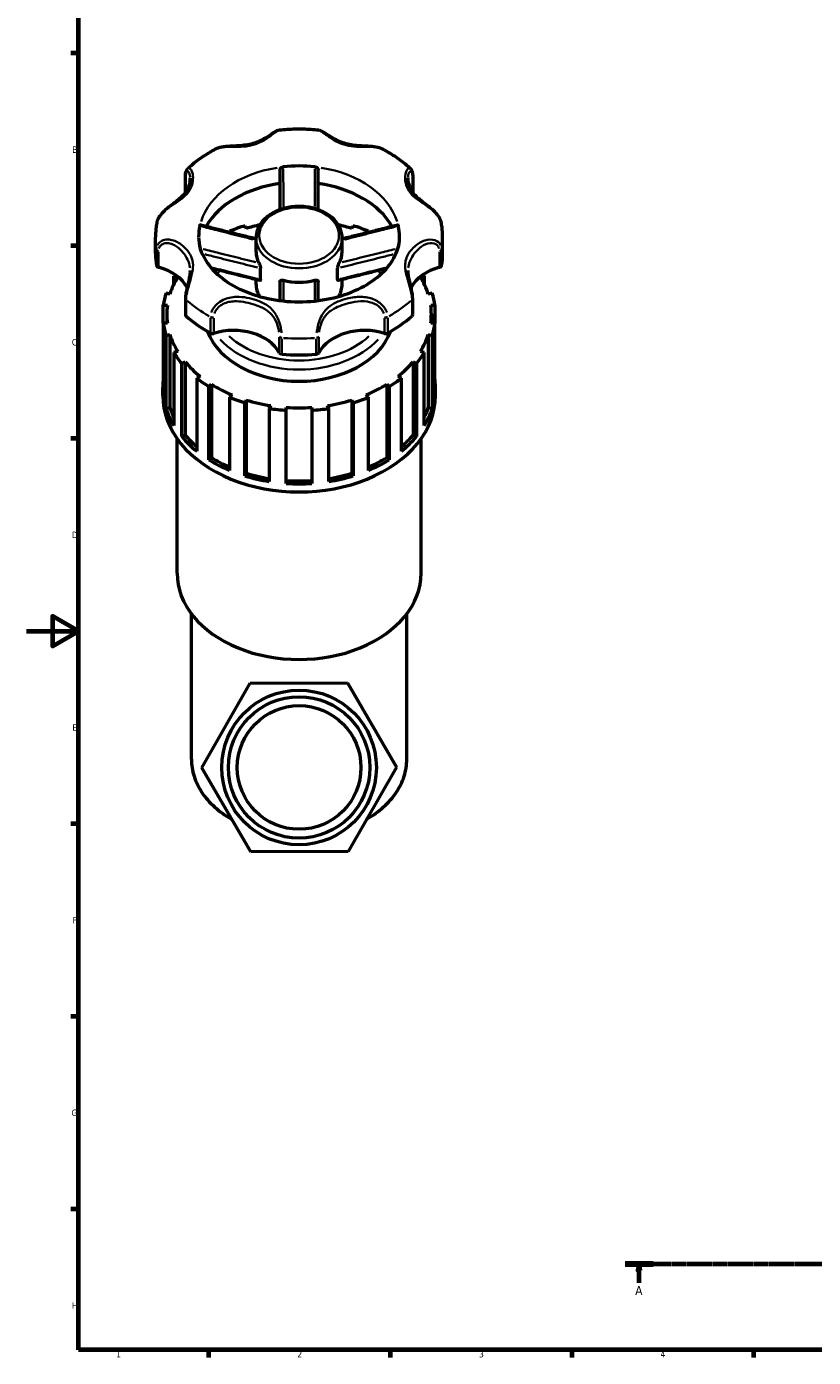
# Model space of a CAD drawing. Header units: millimetres. Extents: x 0 to 1039, y -2 to 1098.
# Tile 1 of 8: x 0 to 303, y 17 to 530. Entities that reach past the tile are written whole.
import ezdxf

# ---------------------------------------------------------------- set-up
doc = ezdxf.new("R2010")
doc.units = ezdxf.units.MM
doc.linetypes.add('CHAIN', pattern=[0.7087, 0.4724, -0.0591, 0.1181, -0.0591])
for name, color, linetype, lineweight in [('Border (ISO)', 7, 'Continuous', 70), ('Section Line (ISO)', 7, 'CHAIN', 70), ('Visible (ISO)', 7, 'Continuous', 50), ('Visible Narrow (ISO)', 7, 'Continuous', 35)]:
    doc.layers.add(name, color=color, linetype=linetype, lineweight=lineweight)
doc.styles.add('Label Text (ISO)', font='tahoma.ttf')
doc.styles.add('Note Text (ISO)', font='tahoma.ttf')

# ---------------------------------------------------------------- blocks, each defined once
blk = doc.blocks.new('Borders Default Border')
at = {"layer": 'Border (ISO)'}
for p, q in [((20, 519.75), (17.1, 519.75)), ((20, 445.5), (17.1, 445.5)), ((20, 371.25), (17.1, 371.25)), ((20, 222.75), (17.1, 222.75)), ((20, 148.5), (17.1, 148.5)), ((20, 74.25), (17.1, 74.25)), ((70.08, 20), (70.08, 17.1)), ((140.17, 20), (140.17, 17.1)), ((210.25, 20), (210.25, 17.1)), ((280.33, 20), (280.33, 17.1))]:
    blk.add_line(p, q, dxfattribs=at)
at = {"layer": 'Border (ISO)', "flags": 128}
for points in [[(20, 20), (20, 574), (821, 574), (821, 20), (20, 20)], [(0, 297), (20, 297), (10, 302.77), (10, 291.23), (20, 297)]]:
    blk.add_lwpolyline(points, dxfattribs=at)
at = {"layer": 'Border (ISO)', "color": 232, "true_color": 0xca0064, "char_height": 2.5, "attachment_point": 7, "style": 'Note Text (ISO)'}
for s, insert in [('B', (17.59, 481.38)), ('C', (17.43, 407.08)), ('D', (17.43, 332.88)), ('E', (17.64, 258.63)), ('F', (17.7, 184.38)), ('G', (17.31, 110.08)), ('H', (17.44, 35.88)), ('1', (34.48, 17.1)), ('2', (104.37, 17.1)), ('3', (174.43, 17.05)), ('4', (244.42, 17.1))]:
    blk.add_mtext(s, dxfattribs=dict(at, insert=insert))
blk = doc.blocks.new('2dTransSection0')
at = {"layer": 'Section Line (ISO)', "linetype": 'CHAIN'}
blk.add_line((230.76, 53.13), (732.72, 53.13), dxfattribs=at)
at = {"layer": 'Section Line (ISO)', "linetype": 'Continuous', "lineweight": 140}
for p, q in [((230.76, 53.13), (241.53, 53.13)), ((721.95, 53.13), (732.72, 53.13))]:
    blk.add_line(p, q, dxfattribs=at)
at = {"layer": 'Section Line (ISO)', "linetype": 'Continuous'}
for p, q in [((236.14, 53.13), (235.64, 50.63)), ((236.14, 50.63), (236.14, 53.13)), ((236.64, 50.63), (236.14, 53.13)), ((727.34, 53.13), (726.84, 50.63)), ((727.34, 50.63), (727.34, 53.13)), ((727.84, 50.63), (727.34, 53.13)), ((235.64, 50.63), (236.64, 50.63)), ((236.14, 45.78), (236.14, 50.63)), ((726.84, 50.63), (727.84, 50.63)), ((727.34, 45.78), (727.34, 50.63))]:
    blk.add_line(p, q, dxfattribs=at)
at = {"layer": 'Section Line (ISO)', "linetype": 'Continuous', "flags": 128}
for points in [[(236.64, 50.63), (236.14, 53.13), (235.64, 50.63), (236.64, 50.63)], [(727.84, 50.63), (727.34, 53.13), (726.84, 50.63), (727.84, 50.63)]]:
    blk.add_lwpolyline(points, dxfattribs=at)
at = {"layer": 'Section Line (ISO)'}
for points in [[(236.64, 50.63), (236.14, 53.13), (235.64, 50.63), (236.64, 50.63)], [(727.84, 50.63), (727.34, 53.13), (726.84, 50.63), (727.84, 50.63)]]:
    blk.add_solid(points, dxfattribs=at)
at = {"layer": 'Section Line (ISO)', "char_height": 3.5, "attachment_point": 7, "style": 'Label Text (ISO)'}
for insert in [(234.66, 41.13), (725.85, 41.13)]:
    blk.add_mtext('A', dxfattribs=dict(at, insert=insert))

msp = doc.modelspace()

# ---------------------------------------------------------------- linework, layer by layer
at = {"layer": 'Visible (ISO)'}
for p, q in [((61.259, 466.292), (61.259, 472.554)), ((148.864, 472.554), (148.864, 466.292)), ((84.694, 452.231), (84.205, 453.297)), ((125.918, 453.297), (125.428, 452.231)), ((49.711, 442.664), (49.711, 448.926)), ((78.27, 451.158), (78.877, 450.568)), ((78.27, 450.72), (78.27, 451.158)), ((88.456, 443.228), (88.456, 448.621)), ((121.666, 443.228), (121.666, 448.621)), ((131.246, 450.568), (131.853, 451.158)), ((131.853, 451.158), (131.853, 450.72)), ((160.411, 442.664), (160.411, 448.926)), ((90.187, 432.542), (90.187, 436.953)), ((119.936, 432.542), (119.936, 436.953)), ((56.792, 433.913), (58.299, 433.567)), ((56.792, 430.818), (56.792, 433.913)), ((88.456, 430.704), (88.456, 432.561)), ((121.666, 430.704), (121.666, 432.561)), ((151.823, 433.567), (153.331, 433.913)), ((153.331, 433.913), (153.331, 430.818)), ((55.259, 426.949), (53.751, 427.296)), ((156.371, 427.296), (154.864, 426.949)), ((52.71, 422.644), (54.294, 422.644)), ((52.71, 415.686), (52.71, 422.644)), ((61.259, 425.298), (61.259, 419.036)), ((148.864, 419.036), (148.864, 425.298)), ((155.829, 422.644), (157.413, 422.644)), ((157.413, 422.644), (157.413, 415.686)), ((54.294, 415.686), (52.71, 415.686)), ((52.71, 415.686), (52.71, 387.507)), ((54.056, 419.165), (54.056, 415.686)), ((157.413, 415.686), (155.829, 415.686)), ((156.066, 419.165), (156.066, 415.686)), ((157.413, 387.507), (157.413, 415.686)), ((53.751, 411.035), (55.259, 411.381)), ((53.751, 382.855), (53.751, 411.035)), ((55.259, 411.381), (55.259, 383.201)), ((154.864, 411.381), (154.864, 383.201)), ((154.864, 411.381), (156.371, 411.035)), ((156.371, 411.035), (156.371, 382.855)), ((58.299, 404.763), (56.792, 404.417)), ((56.792, 404.417), (56.792, 376.238)), ((59.816, 400.221), (61.098, 400.879)), ((59.816, 372.041), (59.816, 400.221)), ((61.098, 400.879), (61.098, 372.7)), ((149.025, 400.879), (149.025, 372.7)), ((149.025, 400.879), (150.307, 400.221)), ((150.307, 400.221), (150.307, 372.041)), ((153.331, 404.417), (151.823, 404.763)), ((153.331, 376.238), (153.331, 404.417)), ((66.882, 395.25), (65.6, 394.592)), ((144.523, 394.592), (143.241, 395.25)), ((52.479, 387.854), (52.479, 390.985)), ((65.6, 394.592), (65.6, 366.412)), ((70.309, 391.262), (71.241, 392.168)), ((70.309, 363.082), (70.309, 391.262)), ((71.241, 392.168), (71.241, 363.988)), ((138.882, 392.168), (138.882, 363.988)), ((138.882, 392.168), (139.813, 391.262)), ((139.813, 391.262), (139.813, 363.082)), ((144.523, 366.412), (144.523, 394.592)), ((157.644, 387.854), (157.644, 390.985)), ((79.202, 388.078), (78.27, 387.172)), ((78.27, 387.172), (78.27, 358.992)), ((84.205, 385.034), (84.694, 386.099)), ((84.205, 356.854), (84.205, 385.034)), ((84.694, 386.099), (84.694, 357.92)), ((125.428, 386.099), (125.428, 357.92)), ((125.428, 386.099), (125.918, 385.034)), ((125.918, 385.034), (125.918, 356.854)), ((131.853, 387.172), (130.921, 388.078)), ((131.853, 358.992), (131.853, 387.172)), ((53.751, 382.855), (55.259, 383.201)), ((94.053, 383.949), (93.563, 382.884)), ((93.563, 382.884), (93.563, 354.704)), ((100.141, 382.147), (100.141, 383.267)), ((100.141, 353.967), (100.141, 382.147)), ((109.981, 383.267), (109.981, 382.147)), ((109.981, 382.147), (109.981, 353.967)), ((116.56, 382.884), (116.07, 383.949)), ((116.56, 354.704), (116.56, 382.884)), ((154.864, 383.201), (156.371, 382.855)), ((58.014, 319.362), (58.014, 371.249)), ((59.816, 372.041), (61.098, 372.7)), ((149.025, 372.7), (150.307, 372.041)), ((152.109, 319.362), (152.109, 371.249)), ((70.309, 363.082), (71.241, 363.988)), ((138.882, 363.988), (139.813, 363.082)), ((84.205, 356.854), (84.694, 357.92)), ((125.428, 357.92), (125.918, 356.854)), ((63.549, 247.663), (63.549, 303.707)), ((146.574, 247.663), (146.574, 303.707)), ((86.178, 276.927), (123.705, 277.065)), ((123.705, 277.065), (142.589, 244.635)), ((67.534, 244.358), (86.178, 276.927)), ((86.417, 211.927), (67.534, 244.358)), ((142.589, 244.635), (123.945, 212.066)), ((123.945, 212.066), (86.417, 211.927))]:
    msp.add_line(p, q, dxfattribs=at)
for radius in [29.807, 27.267, 23.846]:
    msp.add_circle((105.061, 244.496), radius, dxfattribs=at)
for centre, major_axis, start_param, end_param in [((105.061, 448.926), (-38.745, 0), 4.5547112, 4.8700668), ((105.061, 442.664), (-38.745, 0), 4.9040362, 5.8957875), ((105.061, 442.664), (38.745, 0), 0.3873978, 1.3791491), ((62.489, 466.292), (-1.23, 0), 0, 0.0705857), ((147.634, 466.292), (1.23, 0), 6.2125201, 6.2831853), ((105.061, 448.926), (-38.745, 0), 6.1255075, 6.2831853), ((105.061, 419.165), (-52.582, 0), 5.1202526, 5.2470032), ((105.061, 419.165), (-51.005, 0), 5.0138607, 5.1231596), ((105.061, 419.165), (-51.005, 0), 4.3016184, 4.4109173), ((105.061, 419.165), (-52.583, 0), 4.1777748, 4.3045254), ((105.061, 448.926), (38.745, 0), 0, 0.1576778), ((105.061, 442.664), (-55.35, 0), 0, 0.1199383), ((105.061, 443.228), (-16.605, 0), 0, 0.3695748), ((105.061, 443.228), (16.605, 0), 5.9136105, 6.2831853), ((105.061, 442.664), (55.35, 0), 6.163247, 6.2831853), ((51.33, 438.085), (-1.23, 0), 0.1199383, 1.2086624), ((44.239, 424.85), (18.786, 0), 0.3543387, 1.2086624), ((165.884, 424.85), (-18.786, 0), 5.0745229, 5.9288438), ((158.793, 438.085), (1.23, 0), 5.0745229, 6.163247), ((105.061, 419.165), (-51.005, 0), 5.8724147, 6.0656373), ((105.061, 419.165), (-52.582, 0), 5.8582089, 5.8753217), ((105.061, 443.228), (16.605, 0), 4.3428142, 5.0819638), ((105.061, 419.165), (51.005, 0), 0.217548, 0.4107706), ((105.061, 419.165), (-52.582, 0), 3.5494562, 3.5665691), ((105.061, 419.165), (-52.583, 0), 6.0627304, 6.189481), ((105.061, 430.704), (-16.605, 0), 0, 0.4091136), ((105.061, 430.704), (16.605, 0), 5.8740717, 6.2831853), ((105.061, 419.165), (52.583, 0), 0.0937043, 0.2204549), ((105.061, 419.165), (-51.005, 0), 6.186574, 6.3797966), ((105.061, 419.165), (51.005, 0), 6.186574, 6.3797966), ((105.061, 419.165), (-52.583, 0), 0.0937043, 0.2204549), ((62.489, 419.036), (-1.23, 0), 0, 0.6654598), ((105.061, 442.664), (55.35, 0), 3.8070525, 4.0469291), ((105.061, 442.664), (55.35, 0), 5.3778488, 5.6177255), ((147.634, 419.036), (1.23, 0), 5.6177255, 6.2831853), ((105.061, 419.165), (52.583, 0), 6.0627304, 6.189481), ((105.061, 419.165), (-51.005, 0), 0.217548, 0.4107706), ((105.061, 419.165), (-36.531, 0), 0.2602148, 2.8813778), ((71.647, 412.561), (1.23, 0), 4.0469291, 5.1356532), ((79.868, 399.656), (18.786, 0), 0.3621339, 1.9940606), ((130.255, 399.656), (-18.786, 0), 4.2891247, 5.9210514), ((138.476, 412.561), (1.23, 0), 4.2891247, 5.3778488), ((105.061, 419.165), (51.005, 0), 5.8724147, 6.0656373), ((105.061, 419.165), (52.582, 0), 3.5494562, 3.6762069), ((105.061, 419.165), (51.005, 0), 3.6732999, 3.8665225), ((98.586, 404.67), (-1.23, 0), 0.3621339, 1.450858), ((105.061, 442.664), (55.35, 0), 4.5924507, 4.8323273), ((111.537, 404.67), (1.23, 0), 4.8323273, 5.9210514), ((105.061, 419.165), (51.005, 0), 5.5582555, 5.7514781), ((105.061, 419.165), (52.582, 0), 5.7485711, 5.8753217), ((105.061, 390.985), (-52.583, 0), 6.189481, 6.3768896), ((105.061, 419.165), (52.582, 0), 3.8636155, 3.9903661), ((105.061, 419.165), (51.005, 0), 3.9874591, 4.1806818), ((105.061, 419.165), (51.005, 0), 5.2440962, 5.4373188), ((105.061, 419.165), (52.582, 0), 5.4344118, 5.5611625), ((105.061, 390.985), (52.583, 0), 6.189481, 6.3768896), ((105.061, 387.854), (-52.582, 0), 0, 3.1415927), ((105.061, 419.165), (52.582, 0), 4.1777748, 4.3045254), ((105.061, 419.165), (51.005, 0), 4.3016184, 4.494841), ((105.061, 419.165), (51.005, 0), 4.9299369, 5.1231596), ((105.061, 419.165), (52.583, 0), 5.1202526, 5.2470032), ((105.061, 390.985), (-52.582, 0), 0.2204549, 0.4078636), ((105.061, 390.985), (-51.005, 0), 0.217548, 0.3290147), ((105.061, 419.165), (52.582, 0), 4.491934, 4.6186847), ((105.061, 419.165), (51.005, 0), 4.6157777, 4.8090003), ((105.061, 419.165), (52.582, 0), 4.8060933, 4.9328439), ((105.061, 390.985), (51.005, 0), 5.9541706, 6.0656373), ((105.061, 390.985), (52.582, 0), 5.8753217, 6.0627304), ((105.061, 390.985), (-52.583, 0), 0.5346142, 0.7220229), ((105.061, 390.985), (51.005, 0), 3.6732999, 3.8277587), ((105.061, 390.985), (51.005, 0), 5.5970192, 5.7514781), ((105.061, 390.985), (-52.582, 0), 2.4195698, 2.6069784), ((105.061, 390.985), (-52.583, 0), 0.8487735, 1.0361821), ((105.061, 390.985), (51.005, 0), 3.9874591, 4.15936), ((105.061, 390.985), (51.005, 0), 5.265418, 5.4373188), ((105.061, 390.985), (-52.582, 0), 2.1054105, 2.2928192), ((105.061, 390.985), (-52.583, 0), 1.1629327, 1.3503414), ((105.061, 390.985), (51.005, 0), 4.3016184, 4.4849977), ((105.061, 390.985), (51.005, 0), 4.6157777, 4.8090003), ((105.061, 390.985), (-52.583, 0), 1.477092, 1.6645006), ((105.061, 390.985), (51.005, 0), 4.9397802, 5.1231596), ((105.061, 390.985), (-52.583, 0), 1.7912513, 1.9786599), ((105.061, 319.362), (-47.047, 0), 0, 3.1415927)]:
    msp.add_ellipse(centre, major_axis=major_axis, ratio=0.7071068, start_param=start_param, end_param=end_param, dxfattribs=at)
for points, knots in [([(97.475, 490.11), (97.104, 490.072), (96.796, 489.962), (96.107, 489.659), (95.732, 489.441), (94.926, 488.943), (94.497, 488.66), (93.543, 488.038), (93.013, 487.696), (91.772, 486.945), (91.05, 486.541), (89.516, 485.795), (88.703, 485.457), (87.021, 484.896), (86.152, 484.672), (84.361, 484.332), (83.438, 484.216), (81.55, 484.053), (80.585, 484.006), (78.842, 483.922), (78.07, 483.886), (76.703, 483.777), (76.107, 483.715), (75.028, 483.541), (74.543, 483.439), (73.606, 483.163), (73.154, 482.989), (72.732, 482.763)], [0.571324, 0.571324, 0.571324, 0.571324, 0.7197722, 0.7197722, 0.9158908, 0.9158908, 1.1200967, 1.1200967, 1.3486103, 1.3486103, 1.6332979, 1.6332979, 1.9289972, 1.9289972, 2.2246964, 2.2246964, 2.5203957, 2.5203957, 2.814612, 2.814612, 3.0445803, 3.0445803, 3.2241491, 3.2241491, 3.3762329, 3.3762329, 3.5283167, 3.5283167, 3.5283167, 3.5283167]), ([(112.648, 490.11), (111.642, 490.213), (110.633, 490.295), (108.61, 490.419), (107.597, 490.46), (105.569, 490.501), (104.554, 490.501), (102.526, 490.46), (101.512, 490.419), (99.49, 490.295), (98.481, 490.213), (97.475, 490.11)], [4.56861268, 4.56861268, 4.56861268, 4.56861268, 4.6261232, 4.6261232, 4.68363372, 4.68363372, 4.74114424, 4.74114424, 4.79865476, 4.79865476, 4.85616528, 4.85616528, 4.85616528, 4.85616528]), ([(137.391, 482.763), (136.768, 483.096), (136.082, 483.317), (134.461, 483.676), (133.508, 483.776), (131.934, 483.89), (131.315, 483.92), (129.951, 483.986), (129.207, 484.021), (127.571, 484.131), (126.685, 484.215), (124.907, 484.476), (124.019, 484.66), (122.298, 485.142), (121.465, 485.441), (119.859, 486.138), (119.086, 486.536), (117.61, 487.38), (116.908, 487.826), (115.726, 488.594), (115.232, 488.922), (114.419, 489.423), (114.09, 489.614), (113.417, 489.931), (113.073, 490.066), (112.648, 490.11)], [0.4877697, 0.4877697, 0.4877697, 0.4877697, 0.712097, 0.712097, 0.9983616, 0.9983616, 1.1828916, 1.1828916, 1.4082931, 1.4082931, 1.6873333, 1.6873333, 1.9830328, 1.9830328, 2.2787323, 2.2787323, 2.5744318, 2.5744318, 2.8701313, 2.8701313, 3.1042122, 3.1042122, 3.2744884, 3.2744884, 3.4447645, 3.4447645, 3.4447645, 3.4447645]), ([(72.732, 482.763), (71.949, 482.343), (71.179, 481.907), (69.668, 481.004), (68.927, 480.536), (67.475, 479.569), (66.764, 479.07), (65.376, 478.041), (64.698, 477.51), (63.377, 476.42), (62.735, 475.859), (62.11, 475.284)], [5.36070173, 5.36070173, 5.36070173, 5.36070173, 5.41429543, 5.41429543, 5.46788914, 5.46788914, 5.52148284, 5.52148284, 5.57507654, 5.57507654, 5.62867024, 5.62867024, 5.62867024, 5.62867024]), ([(148.012, 475.284), (147.388, 475.859), (146.745, 476.42), (145.425, 477.51), (144.747, 478.041), (143.359, 479.07), (142.648, 479.569), (141.196, 480.536), (140.455, 481.004), (138.944, 481.907), (138.174, 482.343), (137.391, 482.763)], [3.79610772, 3.79610772, 3.79610772, 3.79610772, 3.84970142, 3.84970142, 3.90329512, 3.90329512, 3.95688882, 3.95688882, 4.01048253, 4.01048253, 4.06407623, 4.06407623, 4.06407623, 4.06407623]), ([(61.259, 472.554), (61.259, 472.769), (61.267, 472.977), (61.3, 473.377), (61.325, 473.57), (61.395, 473.942), (61.441, 474.121), (61.559, 474.469), (61.633, 474.639), (61.826, 474.97), (61.947, 475.134), (62.11, 475.284)], [0, 0, 0, 0, 0.07854321, 0.07854321, 0.15708642, 0.15708642, 0.23562962, 0.23562962, 0.31417283, 0.31417283, 0.39271604, 0.39271604, 0.39271604, 0.39271604]), ([(97.681, 474.84), (97.681, 474.967), (97.716, 475.098), (97.85, 475.356), (97.95, 475.481), (98.2, 475.698), (98.345, 475.789), (98.581, 475.89), (98.659, 475.917), (98.817, 475.959), (98.897, 475.974), (98.977, 475.983)], [0, 0, 0, 0, 0.0537095, 0.0537095, 0.10958879, 0.10958879, 0.16286706, 0.16286706, 0.18766092, 0.18766092, 0.21209709, 0.21209709, 0.21209709, 0.21209709]), ([(97.681, 474.84), (97.681, 472.279), (97.681, 469.719), (97.681, 464.742), (97.681, 462.325), (97.681, 459.913), (97.681, 459.765), (97.681, 459.618), (97.681, 459.471)], [0.6931869, 0.6931869, 0.6931869, 0.6931869, 1.5426303, 1.5426303, 2.3456317, 2.3456317, 2.3456317, 2.3946767, 2.3946767, 2.3946767, 2.3946767]), ([(111.145, 475.983), (111.297, 475.966), (111.448, 475.927), (111.743, 475.807), (111.883, 475.724), (112.133, 475.522), (112.238, 475.402), (112.355, 475.204), (112.387, 475.131), (112.43, 474.985), (112.441, 474.912), (112.441, 474.84)], [0, 0, 0, 0, 0.0462279, 0.0462279, 0.09650133, 0.09650133, 0.15098193, 0.15098193, 0.18147956, 0.18147956, 0.21171912, 0.21171912, 0.21171912, 0.21171912]), ([(112.441, 459.471), (112.441, 459.598), (112.441, 459.726), (112.441, 459.853), (112.441, 462.161), (112.441, 464.472), (112.441, 469.469), (112.441, 472.154), (112.441, 474.84)], [1.400372, 1.400372, 1.400372, 1.400372, 1.4428309, 1.4428309, 1.4428309, 2.2108738, 2.2108738, 3.1018618, 3.1018618, 3.1018618, 3.1018618]), ([(148.012, 475.284), (148.176, 475.134), (148.297, 474.97), (148.49, 474.639), (148.563, 474.469), (148.682, 474.121), (148.727, 473.942), (148.798, 473.57), (148.823, 473.377), (148.856, 472.977), (148.864, 472.769), (148.864, 472.554)], [3.62333527, 3.62333527, 3.62333527, 3.62333527, 3.70188103, 3.70188103, 3.7804268, 3.7804268, 3.85897257, 3.85897257, 3.93751833, 3.93751833, 4.0160641, 4.0160641, 4.0160641, 4.0160641]), ([(63.025, 471.7), (63.025, 471.291), (62.991, 470.848), (62.835, 469.83), (62.694, 469.249), (62.305, 468.113), (62.058, 467.559), (61.463, 466.499), (61.115, 465.994), (60.313, 465.019), (59.858, 464.549), (58.834, 463.614), (58.265, 463.149), (57.154, 462.288), (56.634, 461.899), (55.658, 461.161), (55.212, 460.821), (54.38, 460.156), (53.996, 459.838), (52.938, 458.901), (52.281, 458.245), (51.216, 456.892), (50.79, 456.204), (50.351, 455.103), (50.238, 454.715), (50.171, 454.323)], [1.2217168, 1.2217168, 1.2217168, 1.2217168, 1.4390081, 1.4390081, 1.7099814, 1.7099814, 1.9809548, 1.9809548, 2.2519281, 2.2519281, 2.5229015, 2.5229015, 2.7938748, 2.7938748, 3.0062977, 3.0062977, 3.1751014, 3.1751014, 3.318367, 3.318367, 3.5763217, 3.5763217, 3.8095243, 3.8095243, 3.9314503, 3.9314503, 3.9314503, 3.9314503]), ([(159.952, 454.323), (159.843, 454.956), (159.616, 455.576), (158.951, 456.831), (158.491, 457.46), (157.419, 458.676), (156.798, 459.258), (155.462, 460.399), (154.746, 460.948), (153.206, 462.114), (152.404, 462.711), (151.181, 463.712), (150.716, 464.122), (149.82, 465.009), (149.401, 465.488), (148.667, 466.487), (148.352, 467.009), (147.824, 468.098), (147.61, 468.665), (147.215, 470.084), (147.098, 470.947), (147.098, 471.7)], [0.0846124, 0.0846124, 0.0846124, 0.0846124, 0.2813928, 0.2813928, 0.5029147, 0.5029147, 0.7402375, 0.7402375, 1.0052969, 1.0052969, 1.3413107, 1.3413107, 1.5812786, 1.5812786, 1.8522509, 1.8522509, 2.1232232, 2.1232232, 2.3941955, 2.3941955, 2.7943354, 2.7943354, 2.7943354, 2.7943354]), ([(121.666, 448.621), (121.666, 449.876), (121.397, 451.131), (120.354, 453.527), (119.566, 454.665), (117.536, 456.735), (116.274, 457.657), (113.407, 459.176), (111.796, 459.765), (108.401, 460.548), (106.618, 460.739), (103.058, 460.704), (101.283, 460.478), (97.913, 459.629), (96.319, 459.005), (93.479, 457.41), (92.232, 456.44), (90.239, 454.251), (89.483, 453.036), (88.647, 450.735), (88.456, 449.678), (88.456, 448.621)], [3.1415927, 3.1415927, 3.1415927, 3.1415927, 3.4403399, 3.4403399, 3.7479363, 3.7479363, 4.0695447, 4.0695447, 4.3973955, 4.3973955, 4.7261564, 4.7261564, 5.0548344, 5.0548344, 5.3835937, 5.3835937, 5.7111988, 5.7111988, 6.0315824, 6.0315824, 6.2831853, 6.2831853, 6.2831853, 6.2831853]), ([(50.171, 454.323), (50.11, 453.967), (50.055, 453.609), (49.957, 452.892), (49.914, 452.533), (49.84, 451.814), (49.81, 451.453), (49.761, 450.732), (49.742, 450.371), (49.718, 449.649), (49.711, 449.288), (49.711, 448.926)], [6.16275659, 6.16275659, 6.16275659, 6.16275659, 6.18684233, 6.18684233, 6.21092807, 6.21092807, 6.23501382, 6.23501382, 6.25909956, 6.25909956, 6.28318531, 6.28318531, 6.28318531, 6.28318531]), ([(66.797, 453.228), (66.821, 453.336), (66.846, 453.421), (66.896, 453.545), (66.921, 453.578), (66.946, 453.583), (66.95, 453.582), (66.953, 453.582)], [0, 0, 0, 0, 0.04622759, 0.04622759, 0.09650056, 0.09650056, 0.10387188, 0.10387188, 0.10387188, 0.10387188]), ([(88.456, 448.2), (87.431, 448.448), (86.407, 448.699), (83.845, 449.329), (82.307, 449.711), (79.234, 450.478), (77.698, 450.864), (74.627, 451.637), (73.091, 452.025), (70.022, 452.802), (68.487, 453.192), (66.953, 453.582)], [0.3429211, 0.3429211, 0.3429211, 0.3429211, 0.6685425, 0.6685425, 1.1577746, 1.1577746, 1.6470067, 1.6470067, 2.1362388, 2.1362388, 2.6254709, 2.6254709, 2.6254709, 2.6254709]), ([(143.17, 453.582), (141.636, 453.192), (140.101, 452.802), (137.031, 452.025), (135.496, 451.637), (132.425, 450.864), (130.889, 450.478), (127.815, 449.711), (126.278, 449.329), (123.716, 448.699), (122.691, 448.448), (121.666, 448.2)], [0.1661332, 0.1661332, 0.1661332, 0.1661332, 0.6553653, 0.6553653, 1.1445975, 1.1445975, 1.6338296, 1.6338296, 2.1230617, 2.1230617, 2.4486832, 2.4486832, 2.4486832, 2.4486832]), ([(143.17, 453.582), (143.171, 453.582), (143.171, 453.582), (143.194, 453.586), (143.22, 453.556), (143.261, 453.461), (143.274, 453.424), (143.3, 453.336), (143.313, 453.285), (143.326, 453.228)], [0.10813858, 0.10813858, 0.10813858, 0.10813858, 0.10958853, 0.10958853, 0.16286681, 0.16286681, 0.1876607, 0.1876607, 0.21209709, 0.21209709, 0.21209709, 0.21209709]), ([(160.411, 448.926), (160.411, 449.288), (160.405, 449.649), (160.381, 450.371), (160.362, 450.732), (160.313, 451.453), (160.282, 451.814), (160.209, 452.533), (160.166, 452.892), (160.068, 453.609), (160.013, 453.967), (159.952, 454.323)], [3.14159265, 3.14159265, 3.14159265, 3.14159265, 3.1656784, 3.1656784, 3.18976414, 3.18976414, 3.21384989, 3.21384989, 3.23793563, 3.23793563, 3.26202137, 3.26202137, 3.26202137, 3.26202137]), ([(66.316, 448.926), (66.316, 445.938), (67.175, 442.907), (70.588, 437.452), (72.779, 435.055), (78.182, 430.94), (81.273, 429.185), (88.161, 426.386), (91.944, 425.332), (99.854, 424.052), (103.979, 423.828), (112.128, 424.248), (116.15, 424.892), (123.648, 426.953), (127.122, 428.366), (133.186, 431.748), (135.771, 433.715), (139.928, 437.96), (141.456, 440.238), (143.368, 444.655), (143.806, 446.795), (143.806, 448.926)], [0, 0, 0, 0, 0.4165184, 0.4165184, 0.7482839, 0.7482839, 1.0490504, 1.0490504, 1.3458417, 1.3458417, 1.6434853, 1.6434853, 1.941487, 1.941487, 2.2386047, 2.2386047, 2.5360625, 2.5360625, 2.8446266, 2.8446266, 3.1415927, 3.1415927, 3.1415927, 3.1415927]), ([(63.025, 436.071), (63.025, 435.524), (62.98, 434.937), (62.802, 433.655), (62.667, 432.96), (62.341, 431.491), (62.151, 430.718), (61.8, 429.217), (61.639, 428.491), (61.389, 427.081), (61.301, 426.398), (61.263, 425.608), (61.259, 425.451), (61.259, 425.298)], [2.7943354, 2.7943354, 2.7943354, 2.7943354, 3.0386811, 3.0386811, 3.2830269, 3.2830269, 3.5222347, 3.5222347, 3.7401209, 3.7401209, 3.960129, 3.960129, 4.0160641, 4.0160641, 4.0160641, 4.0160641]), ([(90.002, 432.191), (88.455, 432.559), (86.913, 432.934), (83.832, 433.689), (82.295, 434.07), (79.222, 434.837), (77.687, 435.222), (74.618, 435.994), (73.084, 436.381), (71.489, 436.785), (71.427, 436.8), (71.366, 436.816)], [0.1194096, 0.1194096, 0.1194096, 0.1194096, 0.6078024, 0.6078024, 1.0961952, 1.0961952, 1.5845881, 1.5845881, 2.0729809, 2.0729809, 2.0926594, 2.0926594, 2.0926594, 2.0926594]), ([(89.578, 438.987), (89.639, 438.875), (89.702, 438.741), (89.836, 438.423), (89.906, 438.235), (90.033, 437.843), (90.089, 437.636), (90.147, 437.35), (90.162, 437.262), (90.181, 437.098), (90.187, 437.022), (90.187, 436.953)], [0, 0, 0, 0, 0.05093515, 0.05093515, 0.11051881, 0.11051881, 0.17441836, 0.17441836, 0.20452337, 0.20452337, 0.23367455, 0.23367455, 0.23367455, 0.23367455]), ([(119.936, 436.953), (119.936, 437.069), (119.951, 437.205), (120.007, 437.523), (120.053, 437.709), (120.169, 438.099), (120.241, 438.303), (120.355, 438.587), (120.394, 438.677), (120.47, 438.844), (120.508, 438.919), (120.545, 438.987)], [0, 0, 0, 0, 0.04921364, 0.04921364, 0.10745629, 0.10745629, 0.17119579, 0.17119579, 0.20288233, 0.20288233, 0.23354898, 0.23354898, 0.23354898, 0.23354898]), ([(138.757, 436.816), (138.695, 436.8), (138.634, 436.785), (137.039, 436.381), (135.505, 435.994), (132.436, 435.222), (130.901, 434.837), (127.828, 434.07), (126.29, 433.689), (123.21, 432.934), (121.668, 432.559), (120.121, 432.191)], [0.6992184, 0.6992184, 0.6992184, 0.6992184, 0.7188968, 0.7188968, 1.2072897, 1.2072897, 1.6956825, 1.6956825, 2.1840753, 2.1840753, 2.6724682, 2.6724682, 2.6724682, 2.6724682]), ([(148.864, 425.298), (148.864, 425.956), (148.79, 426.682), (148.552, 428.151), (148.396, 428.885), (148.065, 430.331), (147.89, 431.04), (147.567, 432.439), (147.422, 433.123), (147.202, 434.426), (147.132, 435.041), (147.101, 435.768), (147.098, 435.921), (147.098, 436.071)], [0, 0, 0, 0, 0.2401439, 0.2401439, 0.4616695, 0.4616695, 0.6789035, 0.6789035, 0.9103321, 0.9103321, 1.1546754, 1.1546754, 1.2217167, 1.2217167, 1.2217167, 1.2217167]), ([(90.187, 432.542), (90.187, 432.435), (90.174, 432.347), (90.125, 432.228), (90.09, 432.196), (90.033, 432.187), (90.018, 432.188), (90.002, 432.191)], [0, 0, 0, 0, 0.04543198, 0.04543198, 0.08759197, 0.08759197, 0.10198786, 0.10198786, 0.10198786, 0.10198786]), ([(97.681, 431.653), (97.681, 431.769), (97.711, 431.874), (97.826, 432.071), (97.921, 432.157), (98.169, 432.289), (98.328, 432.331), (98.593, 432.347), (98.685, 432.344), (98.873, 432.324), (98.968, 432.306), (99.063, 432.279)], [0, 0, 0, 0, 0.04921459, 0.04921459, 0.10745833, 0.10745833, 0.17119764, 0.17119764, 0.20288361, 0.20288361, 0.23354896, 0.23354896, 0.23354896, 0.23354896]), ([(97.681, 431.653), (97.681, 431.161), (97.681, 430.673), (97.681, 429.509), (97.681, 428.836), (97.681, 428.165), (97.681, 427.056), (97.681, 425.955), (97.681, 424.716), (97.681, 424.574), (97.681, 424.433)], [0.6460317, 0.6460317, 0.6460317, 0.6460317, 0.9782244, 0.9782244, 1.4428309, 1.4428309, 1.4428309, 2.2108738, 2.2108738, 2.310066, 2.310066, 2.310066, 2.310066]), ([(111.059, 432.279), (111.218, 432.323), (111.374, 432.344), (111.691, 432.345), (111.848, 432.318), (112.125, 432.211), (112.243, 432.127), (112.362, 431.967), (112.391, 431.91), (112.431, 431.787), (112.441, 431.722), (112.441, 431.653)], [0, 0, 0, 0, 0.05093605, 0.05093605, 0.11052063, 0.11052063, 0.17441981, 0.17441981, 0.20452442, 0.20452442, 0.23367454, 0.23367454, 0.23367454, 0.23367454]), ([(112.441, 424.433), (112.441, 424.515), (112.441, 424.597), (112.441, 425.827), (112.441, 426.977), (112.441, 428.136), (112.441, 428.821), (112.441, 429.508), (112.441, 430.682), (112.441, 431.166), (112.441, 431.653)], [1.4849828, 1.4849828, 1.4849828, 1.4849828, 1.5426303, 1.5426303, 2.3456317, 2.3456317, 2.3456317, 2.8199336, 2.8199336, 3.1490172, 3.1490172, 3.1490172, 3.1490172]), ([(120.121, 432.191), (120.104, 432.187), (120.088, 432.187), (120.031, 432.197), (119.997, 432.23), (119.948, 432.35), (119.936, 432.437), (119.936, 432.542)], [0.08061285, 0.08061285, 0.08061285, 0.08061285, 0.09562776, 0.09562776, 0.13804136, 0.13804136, 0.18272661, 0.18272661, 0.18272661, 0.18272661]), ([(63.549, 247.663), (63.549, 245.45), (63.896, 243.237), (65.263, 238.932), (66.282, 236.841), (68.93, 232.881), (70.559, 231.013), (74.341, 227.586), (76.493, 226.027), (78.931, 224.613), (79.006, 224.569), (79.082, 224.526)], [0, 0, 0, 0, 0.2208673, 0.2208673, 0.4417346, 0.4417346, 0.6626019, 0.6626019, 0.88346919, 0.88346919, 0.89050642, 0.89050642, 0.89050642, 0.89050642]), ([(131.096, 224.557), (131.153, 224.59), (131.21, 224.623), (133.629, 226.027), (135.782, 227.586), (139.563, 231.013), (141.192, 232.881), (143.84, 236.841), (144.859, 238.932), (146.226, 243.237), (146.574, 245.45), (146.574, 247.663)], [2.25277466, 2.25277466, 2.25277466, 2.25277466, 2.25812346, 2.25812346, 2.47899076, 2.47899076, 2.69985806, 2.69985806, 2.92072536, 2.92072536, 3.14159265, 3.14159265, 3.14159265, 3.14159265])]:
    msp.add_open_spline(points, degree=3, knots=knots, dxfattribs=at)
for points in [[(72.964, 436.412), (72.782, 436.168), (72.605, 435.923), (72.434, 435.675)], [(137.689, 435.675), (137.518, 435.923), (137.341, 436.168), (137.159, 436.412)]]:
    msp.add_open_spline(points, degree=3, dxfattribs=at)
at = {"layer": 'Visible Narrow (ISO)'}
for p, q in [((61.367, 466.677), (61.367, 471.906)), ((148.755, 471.906), (148.755, 466.677)), ((50.109, 443.93), (50.109, 438.294)), ((50.894, 437.585), (50.894, 443.221)), ((159.228, 443.221), (159.228, 437.585)), ((160.014, 438.294), (160.014, 443.93)), ((61.521, 418.812), (61.521, 424.448)), ((148.602, 424.448), (148.602, 418.812)), ((70.887, 417.826), (70.887, 412.19)), ((72.152, 412.081), (72.152, 417.717)), ((137.971, 417.717), (137.971, 412.081)), ((139.236, 412.19), (139.236, 417.826)), ((97.436, 410.311), (97.436, 404.675)), ((98.439, 404.12), (98.439, 409.756)), ((111.684, 409.756), (111.684, 404.12)), ((112.687, 404.675), (112.687, 410.311))]:
    msp.add_line(p, q, dxfattribs=at)
for centre, major_axis, start_param, end_param in [((62.489, 472.554), (-1.23, 0), 0.0211632, 0.402101), ((105.061, 448.926), (-38.745, 0), 4.9328388, 6.0627355), ((105.061, 448.926), (38.745, 0), 0.2204498, 1.3503465), ((147.634, 472.554), (1.23, 0), 5.8810843, 6.2620221), ((105.061, 448.926), (-55.35, 0), 0.0059969, 0.1139414), ((105.061, 448.621), (-16.605, 0), 0.1570796, 2.984513), ((105.061, 448.926), (55.35, 0), 6.1692439, 6.2771884), ((51.33, 444.347), (-1.23, 0), 0.1743745, 1.1542262), ((158.793, 444.347), (1.23, 0), 5.1289591, 6.1088108), ((105.061, 425.427), (-34.071, 0), 5.8306507, 5.8892644), ((105.061, 425.427), (34.071, 0), 0.3939209, 0.4525346), ((62.489, 425.298), (-1.23, 0), 0.033273, 0.6321868), ((105.061, 448.926), (55.35, 0), 3.8190463, 4.0349353), ((105.061, 448.926), (55.35, 0), 5.3898427, 5.6057316), ((147.634, 425.298), (1.23, 0), 5.6509985, 6.2499123), ((71.647, 418.823), (-1.23, 0), 0.9597727, 1.9396244), ((138.476, 418.823), (1.23, 0), 4.3435609, 5.3234126), ((105.061, 425.427), (-34.071, 0), 0.6589827, 2.4826099), ((98.586, 410.933), (-1.23, 0), 0.4165701, 1.3964218), ((111.537, 410.933), (1.23, 0), 4.8867635, 5.8666152), ((105.061, 423.688), (36.531, 0), 3.7254018, 5.6993762), ((105.061, 448.926), (55.35, 0), 4.6044445, 4.8203335), ((105.061, 247.663), (-41.512, 0), 0.0444021, 0.8436399), ((105.061, 247.663), (41.512, 0), 5.4409983, 6.2388597)]:
    msp.add_ellipse(centre, major_axis=major_axis, ratio=0.7071068, start_param=start_param, end_param=end_param, dxfattribs=at)
msp.add_ellipse((105.061, 449.49), major_axis=(-15.375, 0), ratio=0.7071068, dxfattribs=at)
for points, knots in [([(73.912, 483.226), (74.066, 483.27), (74.223, 483.31), (75.673, 483.632), (77.164, 483.68), (80.411, 483.708), (82.174, 483.68), (84.751, 483.901), (85.627, 484.025), (87.742, 484.487), (88.949, 484.907), (91.197, 485.978), (92.242, 486.624), (93.825, 487.729), (94.414, 488.174), (95.451, 488.959), (95.908, 489.304), (96.517, 489.707), (96.708, 489.822), (96.885, 489.911)], [-3.380467, -3.380467, -3.380467, -3.380467, -3.3274304, -3.3274304, -2.9026768, -2.9026768, -2.3984745, -2.3984745, -2.1293669, -2.1293669, -1.7286216, -1.7286216, -1.3328732, -1.3328732, -1.0744037, -1.0744037, -0.8381777, -0.8381777, -0.7191737, -0.7191737, -0.7191737, -0.7191737]), ([(113.238, 489.912), (113.823, 489.617), (114.568, 489.036), (116.501, 487.577), (117.752, 486.667), (119.852, 485.517), (120.618, 485.16), (122.604, 484.422), (123.861, 484.12), (126.462, 483.77), (127.806, 483.718), (130.073, 483.695), (130.981, 483.701), (132.707, 483.676), (133.526, 483.648), (134.98, 483.499), (135.624, 483.393), (136.211, 483.227)], [-3.2969148, -3.2969148, -3.2969148, -3.2969148, -2.9025531, -2.9025531, -2.39839, -2.39839, -2.129302, -2.129302, -1.7286104, -1.7286104, -1.3328688, -1.3328688, -1.0744119, -1.0744119, -0.838178, -0.838178, -0.6356195, -0.6356195, -0.6356195, -0.6356195]), ([(50.692, 455.854), (51.146, 456.749), (51.844, 457.628), (53.878, 459.606), (55.317, 460.611), (58.017, 462.433), (59.278, 463.254), (61.358, 464.963), (62.195, 465.856), (63.244, 467.552), (63.57, 468.291), (64.066, 469.985), (64.189, 470.954), (64.157, 472.45), (64.088, 473.005), (63.843, 474.019), (63.663, 474.475), (63.207, 475.184), (62.926, 475.419), (62.645, 475.464), (62.641, 475.464), (62.638, 475.465)], [-3.7545136, -3.7545136, -3.7545136, -3.7545136, -3.4435213, -3.4435213, -2.9874266, -2.9874266, -2.5070282, -2.5070282, -2.0366314, -2.0366314, -1.7149192, -1.7149192, -1.3281474, -1.3281474, -1.0870374, -1.0870374, -0.8385948, -0.8385948, -0.5729649, -0.5729649, -0.5696528, -0.5696528, -0.5696528, -0.5696528]), ([(61.379, 472.61), (61.386, 472.742), (61.398, 472.867), (61.461, 473.361), (61.547, 473.661), (61.803, 474.143), (61.989, 474.259), (62.365, 474.182), (62.552, 473.977), (62.833, 473.351), (62.932, 472.948), (62.998, 472.354), (63.009, 472.213), (63.016, 472.068)], [0.0610858, 0.0610858, 0.0610858, 0.0610858, 0.1224284, 0.1224284, 0.3183138, 0.3183138, 0.5729649, 0.5729649, 0.8385948, 0.8385948, 1.0870374, 1.0870374, 1.1606309, 1.1606309, 1.1606309, 1.1606309]), ([(99.021, 460.703), (99.01, 463.027), (99.002, 465.356), (98.989, 470.182), (98.983, 472.679), (98.979, 475.178)], [-2.3168094, -2.3168094, -2.3168094, -2.3168094, -1.5426303, -1.5426303, -0.7137928, -0.7137928, -0.7137928, -0.7137928]), ([(111.144, 475.178), (111.139, 472.554), (111.133, 469.931), (111.12, 465.106), (111.112, 462.902), (111.102, 460.703)], [-3.0812559, -3.0812559, -3.0812559, -3.0812559, -2.2108738, -2.2108738, -1.4782394, -1.4782394, -1.4782394, -1.4782394]), ([(147.485, 475.465), (147.482, 475.464), (147.478, 475.464), (146.998, 475.388), (146.525, 474.743), (145.962, 472.918), (145.877, 471.732), (146.16, 469.407), (146.516, 468.265), (147.478, 466.528), (147.969, 465.873), (149.259, 464.519), (150.101, 463.839), (151.663, 462.723), (152.31, 462.291), (153.692, 461.364), (154.431, 460.868), (155.958, 459.749), (156.746, 459.118), (158.126, 457.777), (158.721, 457.071), (159.259, 456.181), (159.349, 456.018), (159.432, 455.854)], [-3.4463991, -3.4463991, -3.4463991, -3.4463991, -3.4431516, -3.4431516, -2.9870091, -2.9870091, -2.5066519, -2.5066519, -2.0364294, -2.0364294, -1.7148953, -1.7148953, -1.3281409, -1.3281409, -1.0870674, -1.0870674, -0.8385957, -0.8385957, -0.5729659, -0.5729659, -0.3183144, -0.3183144, -0.2615485, -0.2615485, -0.2615485, -0.2615485]), ([(147.107, 472.07), (147.119, 472.328), (147.145, 472.573), (147.317, 473.591), (147.621, 474.154), (148.226, 474.278), (148.503, 473.978), (148.694, 473.14), (148.727, 472.89), (148.744, 472.61)], [2.8554218, 2.8554218, 2.8554218, 2.8554218, 2.9870091, 2.9870091, 3.4431516, 3.4431516, 3.8247446, 3.8247446, 3.9549777, 3.9549777, 3.9549777, 3.9549777]), ([(67.879, 452.952), (69.987, 452.414), (72.096, 451.876), (77.107, 450.601), (80.009, 449.865), (82.915, 449.133), (84.394, 448.76), (85.874, 448.389), (87.36, 448.019), (87.366, 448.018), (87.372, 448.016)], [-2.5389768, -2.5389768, -2.5389768, -2.5389768, -1.866761, -1.866761, -0.9419177, -0.9419177, -0.9419177, -0.4709589, -0.4709589, -0.4691638, -0.4691638, -0.4691638, -0.4691638]), ([(122.751, 448.016), (122.762, 448.019), (122.773, 448.022), (124.27, 448.394), (125.755, 448.767), (127.239, 449.141), (130.139, 449.871), (133.037, 450.606), (138.037, 451.879), (140.141, 452.415), (142.244, 452.952)], [-2.3224404, -2.3224404, -2.3224404, -2.3224404, -2.3189919, -2.3189919, -1.8463796, -1.8463796, -1.8463796, -0.9231898, -0.9231898, -0.2526273, -0.2526273, -0.2526273, -0.2526273]), ([(61.686, 426.629), (61.886, 427.888), (62.259, 429.303), (63.125, 432.335), (63.598, 433.9), (64.161, 436.678), (64.246, 437.893), (63.962, 440.127), (63.606, 441.16), (62.644, 442.881), (62.154, 443.572), (60.864, 445.033), (60.021, 445.791), (58.459, 446.82), (57.813, 447.165), (56.431, 447.703), (55.692, 447.89), (54.165, 448.018), (53.377, 447.94), (51.997, 447.462), (51.402, 447.076), (50.759, 446.337), (50.589, 446.079), (50.455, 445.802)], [-3.8152609, -3.8152609, -3.8152609, -3.8152609, -3.4431516, -3.4431516, -2.9870091, -2.9870091, -2.5066519, -2.5066519, -2.0364294, -2.0364294, -1.7148953, -1.7148953, -1.3281409, -1.3281409, -1.0870674, -1.0870674, -0.8385957, -0.8385957, -0.5729659, -0.5729659, -0.3183144, -0.3183144, -0.2008032, -0.2008032, -0.2008032, -0.2008032]), ([(51.03, 444.477), (51.146, 444.856), (51.333, 445.201), (51.937, 445.913), (52.417, 446.225), (53.535, 446.585), (54.175, 446.622), (55.421, 446.443), (56.026, 446.246), (57.167, 445.707), (57.705, 445.369), (59.018, 444.374), (59.74, 443.649), (60.877, 442.259), (61.324, 441.604), (62.239, 439.983), (62.621, 439.018), (62.898, 437.69), (62.947, 437.367), (62.979, 437.035)], [0.1397168, 0.1397168, 0.1397168, 0.1397168, 0.3183144, 0.3183144, 0.5729659, 0.5729659, 0.8385957, 0.8385957, 1.0870674, 1.0870674, 1.3281409, 1.3281409, 1.7148953, 1.7148953, 2.0364294, 2.0364294, 2.5066519, 2.5066519, 2.6546186, 2.6546186, 2.6546186, 2.6546186]), ([(159.668, 445.802), (159.245, 446.68), (158.438, 447.354), (156.24, 448.115), (154.801, 448.03), (152.102, 447.16), (150.841, 446.368), (148.762, 444.569), (147.926, 443.567), (146.878, 441.857), (146.552, 441.153), (146.057, 439.567), (145.933, 438.676), (145.966, 437.093), (146.034, 436.452), (146.279, 435.048), (146.46, 434.283), (146.915, 432.583), (147.197, 431.638), (147.741, 429.734), (148.002, 428.778), (148.294, 427.44), (148.373, 427.027), (148.436, 426.629)], [-3.8152609, -3.8152609, -3.8152609, -3.8152609, -3.4430471, -3.4430471, -2.986891, -2.986891, -2.5065455, -2.5065455, -2.0363723, -2.0363723, -1.7148886, -1.7148886, -1.3281391, -1.3281391, -1.0870758, -1.0870758, -0.838596, -0.838596, -0.5729661, -0.5729661, -0.3183145, -0.3183145, -0.2008032, -0.2008032, -0.2008032, -0.2008032]), ([(147.143, 437.036), (147.22, 437.828), (147.395, 438.573), (147.91, 439.977), (148.233, 440.638), (149.213, 442.253), (149.954, 443.205), (151.734, 444.928), (152.787, 445.694), (155.008, 446.585), (156.178, 446.717), (157.978, 446.137), (158.641, 445.562), (159.02, 444.694), (159.059, 444.587), (159.092, 444.477)], [1.3614341, 1.3614341, 1.3614341, 1.3614341, 1.7148886, 1.7148886, 2.0363723, 2.0363723, 2.5065455, 2.5065455, 2.986891, 2.986891, 3.4430471, 3.4430471, 3.8246402, 3.8246402, 3.8763467, 3.8763467, 3.8763467, 3.8763467]), ([(88.443, 439.255), (88.075, 439.342), (87.707, 439.43), (85.853, 439.874), (84.368, 440.235), (82.883, 440.6), (79.983, 441.311), (77.086, 442.034), (72.148, 443.273), (70.108, 443.787), (68.068, 444.303)], [-2.4360464, -2.4360464, -2.4360464, -2.4360464, -2.3189919, -2.3189919, -1.8463796, -1.8463796, -1.8463796, -0.9231898, -0.9231898, -0.2727398, -0.2727398, -0.2727398, -0.2727398]), ([(68.784, 442.28), (70.448, 441.858), (72.112, 441.437), (76.674, 440.284), (79.574, 439.556), (82.477, 438.835), (83.964, 438.465), (85.451, 438.098), (87.645, 437.564), (88.35, 437.393), (89.055, 437.224)], [0.3928812, 0.3928812, 0.3928812, 0.3928812, 0.9231898, 0.9231898, 1.8463796, 1.8463796, 1.8463796, 2.3189919, 2.3189919, 2.5424953, 2.5424953, 2.5424953, 2.5424953]), ([(121.068, 437.224), (121.768, 437.392), (122.467, 437.561), (124.651, 438.093), (126.133, 438.459), (127.614, 438.827), (130.523, 439.549), (133.428, 440.279), (138.001, 441.434), (139.67, 441.857), (141.339, 442.28)], [0.2491089, 0.2491089, 0.2491089, 0.2491089, 0.4709589, 0.4709589, 0.9419177, 0.9419177, 0.9419177, 1.866761, 1.866761, 2.3987229, 2.3987229, 2.3987229, 2.3987229]), ([(142.055, 444.303), (140.009, 443.786), (137.964, 443.27), (133.016, 442.029), (130.113, 441.305), (127.208, 440.592), (125.729, 440.229), (124.249, 439.869), (122.405, 439.427), (122.042, 439.341), (121.679, 439.255)], [-2.5188644, -2.5188644, -2.5188644, -2.5188644, -1.866761, -1.866761, -0.9419177, -0.9419177, -0.9419177, -0.4709589, -0.4709589, -0.3555579, -0.3555579, -0.3555579, -0.3555579]), ([(89.22, 432.773), (88.594, 432.923), (87.969, 433.074), (85.988, 433.556), (84.634, 433.889), (83.28, 434.224), (80.744, 434.853), (78.212, 435.487), (74.416, 436.444), (73.152, 436.763), (71.889, 437.082)], [0.232023, 0.232023, 0.232023, 0.232023, 0.4302032, 0.4302032, 0.8604065, 0.8604065, 0.8604065, 1.6665618, 1.6665618, 2.0691579, 2.0691579, 2.0691579, 2.0691579]), ([(138.234, 437.082), (136.907, 436.747), (135.58, 436.412), (131.777, 435.454), (129.3, 434.833), (126.82, 434.219), (125.47, 433.885), (124.12, 433.552), (122.146, 433.073), (121.525, 432.922), (120.903, 432.773)], [0.7227199, 0.7227199, 0.7227199, 0.7227199, 1.1454927, 1.1454927, 1.9338264, 1.9338264, 1.9338264, 2.3628529, 2.3628529, 2.5598547, 2.5598547, 2.5598547, 2.5598547]), ([(98.99, 424.676), (98.992, 425.106), (98.994, 425.536), (99.003, 427.063), (99.012, 428.163), (99.023, 429.269), (99.029, 429.938), (99.037, 430.61), (99.05, 431.481), (99.053, 431.677), (99.056, 431.872)], [-2.5125594, -2.5125594, -2.5125594, -2.5125594, -2.2108738, -2.2108738, -1.4428309, -1.4428309, -1.4428309, -0.9782244, -0.9782244, -0.8443955, -0.8443955, -0.8443955, -0.8443955]), ([(111.066, 431.872), (111.07, 431.681), (111.073, 431.49), (111.085, 430.61), (111.093, 429.924), (111.1, 429.241), (111.112, 428.084), (111.12, 426.935), (111.129, 425.417), (111.131, 425.046), (111.133, 424.676)], [-2.9506535, -2.9506535, -2.9506535, -2.9506535, -2.8199336, -2.8199336, -2.3456317, -2.3456317, -2.3456317, -1.5426303, -1.5426303, -1.2824893, -1.2824893, -1.2824893, -1.2824893]), ([(98.326, 411.953), (98.289, 412.293), (98.241, 412.644), (97.959, 414.41), (97.571, 415.915), (96.414, 418.702), (95.62, 419.941), (93.622, 422.1), (92.371, 422.947), (90.271, 423.981), (89.504, 424.292), (87.519, 424.976), (86.262, 425.308), (83.66, 425.776), (82.317, 425.912), (80.05, 425.85), (79.142, 425.75), (77.416, 425.359), (76.596, 425.084), (74.933, 424.286), (74.1, 423.732), (72.694, 422.437), (72.114, 421.707), (71.498, 420.601), (71.337, 420.246), (71.212, 419.894)], [-3.8152912, -3.8152912, -3.8152912, -3.8152912, -3.716157, -3.716157, -3.3273203, -3.3273203, -2.9025531, -2.9025531, -2.39839, -2.39839, -2.129302, -2.129302, -1.7286104, -1.7286104, -1.3328688, -1.3328688, -1.0744119, -1.0744119, -0.838178, -0.838178, -0.5725032, -0.5725032, -0.3180573, -0.3180573, -0.2008048, -0.2008048, -0.2008048, -0.2008048]), ([(138.911, 419.894), (138.806, 420.189), (138.676, 420.486), (137.914, 421.942), (136.925, 423.044), (134.458, 424.772), (132.968, 425.343), (129.72, 425.969), (127.956, 425.934), (125.377, 425.598), (124.501, 425.429), (122.384, 424.911), (121.176, 424.522), (118.926, 423.569), (117.882, 423.006), (116.298, 421.816), (115.709, 421.277), (114.671, 420.076), (114.215, 419.428), (113.354, 417.89), (112.963, 416.977), (112.354, 415.093), (112.128, 414.127), (111.899, 412.773), (111.841, 412.355), (111.797, 411.952)], [-3.8152914, -3.8152914, -3.8152914, -3.8152914, -3.7170806, -3.7170806, -3.328225, -3.328225, -2.9035695, -2.9035695, -2.3990835, -2.3990835, -2.1298354, -2.1298354, -1.7287024, -1.7287024, -1.3329046, -1.3329046, -1.0743447, -1.0743447, -0.8381755, -0.8381755, -0.5725005, -0.5725005, -0.3180558, -0.3180558, -0.2008048, -0.2008048, -0.2008048, -0.2008048]), ([(72.426, 419.511), (72.532, 419.806), (72.668, 420.101), (73.189, 421.017), (73.682, 421.613), (74.885, 422.653), (75.603, 423.089), (77.049, 423.695), (77.767, 423.892), (79.292, 424.148), (80.102, 424.193), (82.145, 424.15), (83.374, 423.979), (85.786, 423.487), (86.968, 423.166), (88.851, 422.541), (89.583, 422.264), (91.595, 421.365), (92.802, 420.652), (94.727, 418.858), (95.491, 417.836), (96.603, 415.527), (96.975, 414.277), (97.246, 412.798), (97.292, 412.504), (97.328, 412.218)], [0.2008048, 0.2008048, 0.2008048, 0.2008048, 0.3180573, 0.3180573, 0.5725032, 0.5725032, 0.838178, 0.838178, 1.0744119, 1.0744119, 1.3328688, 1.3328688, 1.7286104, 1.7286104, 2.129302, 2.129302, 2.39839, 2.39839, 2.9025531, 2.9025531, 3.3273203, 3.3273203, 3.716157, 3.716157, 3.8152912, 3.8152912, 3.8152912, 3.8152912]), ([(112.795, 412.218), (112.838, 412.556), (112.893, 412.907), (113.113, 414.04), (113.33, 414.844), (113.915, 416.408), (114.29, 417.163), (115.119, 418.436), (115.558, 418.972), (116.558, 419.968), (117.126, 420.417), (118.65, 421.418), (119.655, 421.901), (121.803, 422.745), (122.948, 423.106), (124.931, 423.612), (125.745, 423.788), (128.118, 424.172), (129.712, 424.279), (132.59, 423.89), (133.889, 423.47), (136.013, 422.108), (136.853, 421.212), (137.499, 420.005), (137.608, 419.758), (137.697, 419.511)], [0.2008048, 0.2008048, 0.2008048, 0.2008048, 0.3180558, 0.3180558, 0.5725005, 0.5725005, 0.8381755, 0.8381755, 1.0743447, 1.0743447, 1.3329046, 1.3329046, 1.7287024, 1.7287024, 2.1298354, 2.1298354, 2.3990835, 2.3990835, 2.9035695, 2.9035695, 3.328225, 3.328225, 3.7170806, 3.7170806, 3.8152914, 3.8152914, 3.8152914, 3.8152914])]:
    msp.add_open_spline(points, degree=3, knots=knots, dxfattribs=at)

# ---------------------------------------------------------------- block references
msp.add_blockref('Borders Default Border', (0, 0))
at = {"layer": 'Section Line (ISO)'}
msp.add_blockref('2dTransSection0', (0, 0), dxfattribs=at)

doc.saveas('drawing.dxf')
